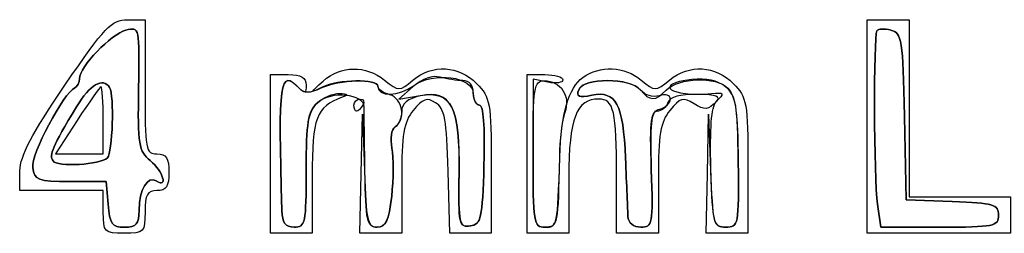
# Model space of a CAD drawing. Header units: millimetres. Extents: x 13 to 91, y 16 to 144.
# Tile 11 of 16: x 13.11 to 26.24, y 140.74 to 143.58. Entities that reach past the tile are written whole.
import ezdxf

# ---------------------------------------------------------------- set-up
doc = ezdxf.new("R2010")
doc.units = ezdxf.units.MM
doc.layers.add('Layer_1', color=7, linetype='CONTINUOUS')

msp = doc.modelspace()

# ---------------------------------------------------------------- linework, layer by layer
at = {"layer": 'Layer_1', "color": 7}
for points in [[(14.547568, 143.58464), (14.783488, 143.58464), (14.783488, 142.691122)], [(16.454255, 141.797604), (16.454255, 142.85358), (16.692936, 142.85358)], [(19.875348, 141.797604), (19.875348, 142.85358), (20.114028, 142.85358)], [(18.359136, 142.694657), (18.164801, 142.524968), (18.449837, 142.57392)], [(20.153809, 142.75247), (19.954908, 142.79129), (19.954908, 141.807074)], [(17.664171, 141.53361), (17.680683, 142.325592), (17.706937, 141.574225)], [(22.819079, 141.638839), (22.819079, 140.741628), (22.540618, 140.741628), (22.262157, 140.741628), (22.278665, 141.53361), (22.295174, 142.325592), (22.321429, 141.574225)], [(24.905345, 142.296395), (24.927427, 141.188387), (25.544019, 141.164664)], [(25.544019, 141.164663), (24.927427, 141.188387), (24.905348, 142.296395)], [(13.878996, 142.244363), (13.588459, 141.797604), (13.907512, 141.797604), (14.226566, 141.797604), (14.226566, 142.244363)], [(17.011177, 141.500713), (17.011177, 140.741628), (16.732716, 140.741628), (16.454255, 140.741628), (16.454255, 141.797604)], [(20.43227, 141.4866), (20.43227, 140.741628), (20.153809, 140.741628), (19.875348, 140.741628), (19.875348, 141.797604)], [(19.397986, 141.638839), (19.397986, 140.741628), (19.122308, 140.741628), (18.84663, 140.741628), (18.823957, 141.565589)], [(14.226566, 141.02593), (14.226566, 141.310231), (13.669644, 141.310231), (13.112722, 141.310231), (13.115594, 141.574225)], [(18.204581, 141.46369), (18.204581, 140.741628), (17.92612, 140.741628), (17.647659, 140.741628), (17.664171, 141.53361)], [(21.625674, 141.46369), (21.625674, 140.741628), (21.347213, 140.741628), (21.068752, 140.741628), (21.068752, 141.506659)], [(14.291039, 141.127466), (14.266346, 141.432074), (13.788985, 141.432074)], [(13.788985, 141.432074), (14.266346, 141.432074), (14.291039, 141.127466)], [(25.375177, 140.822857), (24.589743, 140.822857), (24.547225, 141.127466)], [(24.547228, 141.127466), (24.589745, 140.822857), (25.375179, 140.822857)]]:
    msp.add_lwpolyline(points, dxfattribs=at)
for points in [[(24.410285, 142.163134), (24.410285, 143.58464), (24.688746, 143.58464), (24.967207, 143.58464), (24.967207, 142.406821), (24.967207, 141.229002), (25.643469, 141.229002), (26.319732, 141.229002), (26.319732, 140.985315), (26.319732, 140.741628), (25.365008, 140.741628), (24.410285, 140.741628)], [(17.568099, 142.447435)], [(14.282073, 141.745969)], [(19.954908, 141.797604)], [(13.557089, 141.705166)], [(19.301416, 141.655454)], [(21.53168, 141.590569)], [(14.291039, 141.127466)], [(14.226566, 141.02593)], [(14.705146, 141.046237)], [(16.606971, 141.046237)], [(21.220965, 140.965008)], [(26.160611, 140.981898)]]:
    msp.add_lwpolyline(points, close=True, dxfattribs=at)
for points in [[(13.715057, 142.711429), (14.245827, 143.4883), (14.337676, 143.58464), (14.547568, 143.58464)], [(14.528708, 143.445117), (14.710916, 143.49008), (14.711464, 143.487566), (14.697654, 142.66923)], [(14.697654, 142.66923), (14.711464, 143.487566), (14.710916, 143.49008), (14.528708, 143.445117)], [(24.538823, 143.434864), (24.55573, 143.464177), (24.640145, 143.469314), (24.726414, 143.446281)], [(24.726417, 143.446281), (24.640148, 143.469315), (24.555732, 143.464176), (24.538826, 143.434864)], [(13.908512, 142.799427), (13.908819, 142.955635), (14.33246, 143.396689), (14.528708, 143.445117)], [(14.528708, 143.445117), (14.33246, 143.396689), (13.908819, 142.955635), (13.908512, 142.799427)], [(24.538826, 143.434864), (24.492029, 143.353726), (24.498871, 141.473872), (24.547228, 141.127466)], [(24.547225, 141.127466), (24.498876, 141.473872), (24.492034, 143.353726), (24.538823, 143.434864)], [(24.726414, 143.446281), (24.871419, 143.407566), (24.884934, 143.320717), (24.905345, 142.296395)], [(24.905348, 142.296395), (24.884941, 143.320717), (24.871423, 143.407566), (24.726417, 143.446281)], [(16.836144, 142.674876), (16.580282, 142.936105), (16.557443, 142.773799), (16.606971, 141.046237)], [(16.606971, 141.046237), (16.557534, 142.770618), (16.580534, 142.935847), (16.833986, 142.67708)], [(17.159221, 142.767764), (17.393846, 142.976432), (17.726782, 142.981821), (17.976841, 142.780999)], [(18.354406, 142.780999), (18.614241, 142.995814), (18.966183, 142.976907), (19.202701, 142.735429)], [(20.619609, 142.815879), (20.848365, 142.979467), (21.17391, 142.964847), (21.396289, 142.780999)], [(21.773854, 142.780999), (22.040739, 142.995333), (22.387435, 142.976745), (22.623794, 142.735428)], [(13.847217, 142.677584), (13.880826, 142.692476), (13.908409, 142.747305), (13.908512, 142.799427)], [(13.908512, 142.799427), (13.908409, 142.747305), (13.880826, 142.692476), (13.847217, 142.677584)], [(14.311887, 142.681606), (14.225214, 142.824787), (14.047649, 142.721945), (13.870319, 142.425856)], [(13.870319, 142.425856), (14.047649, 142.721945), (14.225214, 142.824787), (14.311887, 142.681606)], [(16.692936, 142.85358), (16.864536, 142.85358), (16.931617, 142.81477), (16.931617, 142.715491)], [(17.132103, 142.67708), (17.375791, 142.79044), (17.88634, 142.803977), (17.88634, 142.697078)], [(17.88634, 142.700596), (17.88634, 142.80059), (17.35576, 142.790525), (17.145177, 142.686536)], [(18.717158, 142.819457), (18.615544, 142.847322), (18.479776, 142.799996), (18.359136, 142.694657)], [(18.363702, 142.706678), (18.627913, 142.899201), (19.159305, 142.827459), (19.159305, 142.599265)], [(19.020074, 142.77346), (18.943498, 142.77407), (18.807185, 142.794769), (18.717158, 142.819457)], [(20.114028, 142.85358), (20.245303, 142.85358), (20.352709, 142.822095), (20.352709, 142.783615)], [(20.310743, 141.75699), (20.327782, 142.335499), (20.427918, 142.678798), (20.619609, 142.815879)], [(21.388484, 142.648673), (21.25439, 142.813635), (20.625246, 142.817133), (20.563653, 142.653263)], [(20.563653, 142.653259), (20.624775, 142.815879), (21.254277, 142.813775), (21.386993, 142.650508)], [(21.730566, 142.647364), (21.8982, 142.818513), (22.394774, 142.834226), (22.55233, 142.673366)], [(22.521346, 142.690496), (22.415595, 142.777924), (22.262484, 142.811515), (22.07279, 142.788905)], [(13.115594, 141.574225), (13.117704, 141.768183), (13.276736, 142.069873), (13.715057, 142.711429)], [(13.285731, 141.618486), (13.261993, 141.789397), (13.697761, 142.611362), (13.847217, 142.677584)], [(13.847217, 142.677584), (13.697761, 142.611362), (13.261993, 141.789397), (13.285731, 141.618486)], [(14.19805, 142.691122), (14.182366, 142.691122), (14.038792, 142.49008), (13.878996, 142.244363)], [(14.226566, 142.244363), (14.226566, 142.49008), (14.213734, 142.691122), (14.19805, 142.691122)], [(14.282073, 141.745969), (14.350987, 141.816329), (14.375225, 142.576973), (14.311887, 142.681606)], [(14.311887, 142.681606), (14.375225, 142.576973), (14.350987, 141.816329), (14.282073, 141.745969)], [(14.852984, 141.708362), (14.698731, 141.835889), (14.685021, 141.920692), (14.697654, 142.66923)], [(14.697654, 142.66923), (14.685022, 141.920692), (14.698728, 141.835889), (14.852984, 141.708362)], [(14.783488, 142.691122), (14.783488, 141.851757), (14.793132, 141.797604), (14.942609, 141.797604)], [(16.833986, 142.67708), (16.905365, 142.604204), (16.975443, 142.604204), (17.132103, 142.67708)], [(16.931617, 142.715491), (16.931617, 142.608088), (16.9104, 142.599063), (16.836144, 142.674876)], [(17.145177, 142.686536), (16.981698, 142.605807), (16.982531, 142.610623), (17.159221, 142.767764)], [(17.88634, 142.697078), (17.88634, 142.555846), (18.164379, 142.561438), (18.363702, 142.706678)], [(18.045461, 142.586357), (17.957944, 142.609723), (17.88634, 142.661131), (17.88634, 142.700596)], [(17.976841, 142.780999), (18.164771, 142.630073), (18.171848, 142.630073), (18.354406, 142.780999)], [(18.970127, 141.536801), (18.984416, 142.420342), (18.863631, 142.663543), (18.455941, 142.572122)], [(19.159305, 142.609893), (19.159305, 142.71004), (19.105903, 142.772776), (19.020074, 142.77346)], [(19.202701, 142.735429), (19.386467, 142.547809), (19.397986, 142.483127), (19.397986, 141.638839)], [(19.954908, 141.797604), (19.954908, 142.697009), (19.966454, 142.772351), (20.104287, 142.772351)], [(20.104287, 142.772351), (20.32633, 142.772351), (20.457547, 142.570644), (20.379173, 142.349797)], [(20.352709, 142.783615), (20.352709, 142.745134), (20.263204, 142.731119), (20.153809, 142.75247)], [(21.396289, 142.780999), (21.578847, 142.630072), (21.585923, 142.630072), (21.773854, 142.780999)], [(22.07279, 142.788905), (21.543347, 142.725799), (21.784761, 142.551799), (22.332131, 142.601985)], [(22.690816, 141.690309), (22.68294, 142.456011), (22.663066, 142.57333), (22.521346, 142.690496)], [(22.55233, 142.673366), (22.654411, 142.569143), (22.683798, 142.358781), (22.690822, 141.681967)], [(22.623794, 142.735428), (22.80756, 142.547809), (22.819079, 142.483127), (22.819079, 141.638839)], [(17.408978, 142.552266), (17.064399, 142.42291), (17.011177, 142.282221), (17.011177, 141.500713)], [(17.077112, 142.47546), (17.157134, 142.549398), (17.291392, 142.607007), (17.375463, 142.60348)], [(17.705142, 142.422814), (17.710485, 142.596604), (17.256075, 142.640816), (17.085394, 142.483113)], [(17.375463, 142.60348), (17.488294, 142.598747), (17.49707, 142.585337), (17.408978, 142.552266)], [(18.117006, 142.158077), (18.26515, 142.251555), (18.216865, 142.540594), (18.045461, 142.586357)], [(18.455941, 142.572122), (18.283626, 142.533481), (18.204581, 142.468206), (18.204581, 142.364546)], [(18.657069, 142.479414), (18.539697, 142.552552), (18.484164, 142.533585), (18.358717, 142.377515)], [(18.449837, 142.57392), (18.874093, 142.646782), (18.980423, 142.433138), (18.969199, 141.530396)], [(19.241746, 142.447435), (19.196403, 142.447435), (19.159305, 142.520541), (19.159305, 142.609893)], [(19.159305, 142.599265), (19.159305, 142.515759), (19.196403, 142.447435), (19.241746, 142.447435)], [(20.738609, 142.579033), (20.567628, 142.544119), (20.528821, 142.560584), (20.563653, 142.653259)], [(20.563653, 142.653263), (20.528822, 142.560587), (20.567631, 142.544123), (20.738609, 142.579036)], [(20.738609, 142.579036), (21.061852, 142.64504), (21.157619, 142.466265), (21.187754, 141.740589)], [(21.187754, 141.740586), (21.157619, 142.466262), (21.061852, 142.645037), (20.738609, 142.579033)], [(21.386993, 142.650508), (21.511043, 142.497902), (21.583528, 142.497238), (21.730566, 142.647364)], [(21.636907, 142.572918), (21.551532, 142.545253), (21.446522, 142.577272), (21.388484, 142.648673)], [(21.784795, 142.526533), (21.784795, 142.581488), (21.723088, 142.600844), (21.636907, 142.572918)], [(22.14172, 142.589705), (21.914159, 142.593214), (21.781555, 142.555984), (21.75323, 142.480622)], [(22.100935, 142.465089), (21.954414, 142.556293), (21.914366, 142.545378), (21.779613, 142.377515)], [(22.39457, 142.490143), (22.464902, 142.561686), (22.404022, 142.585657), (22.14172, 142.589705)], [(22.332131, 142.601985), (22.505222, 142.617854), (22.510602, 142.608264), (22.394889, 142.49012)], [(13.870319, 142.425856), (13.54342, 141.880033), (13.504894, 141.791391), (13.557089, 141.705166)], [(13.557089, 141.705166), (13.504894, 141.791391), (13.54342, 141.880033), (13.870319, 142.425856)], [(17.085394, 142.483113), (16.954296, 142.361983), (16.931617, 142.229075), (16.931617, 141.581942)], [(16.931617, 141.581942), (16.931617, 142.214172), (16.955931, 142.363493), (17.077112, 142.47546)], [(17.568099, 142.447435), (17.568099, 142.492111), (17.606014, 142.528664), (17.652355, 142.528664)], [(17.603184, 142.366206), (17.583887, 142.366206), (17.568099, 142.402759), (17.568099, 142.447435)], [(17.687439, 142.447435), (17.660395, 142.402759), (17.62248, 142.366206), (17.603184, 142.366206)], [(17.652355, 142.528664), (17.698695, 142.528664), (17.714483, 142.492111), (17.687439, 142.447435)], [(17.714686, 141.574225), (17.707793, 141.987477), (17.703498, 142.369342), (17.705142, 142.422814)], [(18.823957, 141.565589), (18.80489, 142.258487), (18.778344, 142.403843), (18.657069, 142.479414)], [(19.241746, 142.447435), (19.294548, 142.447435), (19.316001, 142.162698), (19.301416, 141.655454)], [(19.301416, 141.655454), (19.316001, 142.162698), (19.294548, 142.447435), (19.241746, 142.447435)], [(20.83389, 142.528664), (20.531356, 142.528664), (20.43227, 142.271569), (20.43227, 141.4866)], [(21.068752, 141.506659), (21.068752, 142.368222), (21.031881, 142.528664), (20.83389, 142.528664)], [(21.75323, 142.480622), (21.729577, 142.417693), (21.664351, 142.366288), (21.608279, 142.366389)], [(21.645564, 142.39525), (21.722141, 142.415587), (21.784795, 142.474664), (21.784795, 142.526533)], [(22.394889, 142.49012), (22.288824, 142.381832), (22.241204, 142.377777), (22.100935, 142.465089)], [(22.327286, 141.609385), (22.310451, 142.131716), (22.333015, 142.427565), (22.39457, 142.490143)], [(18.204581, 142.364546), (18.204581, 142.281381), (18.165172, 142.188469), (18.117006, 142.158077)], [(18.358717, 142.377515), (18.231889, 142.219725), (18.204581, 142.057827), (18.204581, 141.46369)], [(20.379173, 142.349797), (20.342739, 142.247132), (20.309746, 141.980369), (20.305855, 141.75699)], [(21.531683, 141.590566), (21.509368, 142.266387), (21.522998, 142.362699), (21.645564, 142.39525)], [(21.608279, 142.366389), (21.530756, 142.366527), (21.512405, 142.181663), (21.531678, 141.594714)], [(21.779613, 142.377515), (21.653033, 142.219832), (21.625674, 142.057424), (21.625674, 141.46369)], [(18.117006, 142.158077), (18.06793, 142.12711), (18.049082, 142.002498), (18.074132, 141.874623)], [(18.074132, 141.874623), (18.049082, 142.002498), (18.06793, 142.12711), (18.117006, 142.158077)], [(18.071065, 141.234643), (18.097337, 141.461125), (18.098717, 141.749116), (18.074132, 141.874623)], [(18.074132, 141.874623), (18.098717, 141.749116), (18.097337, 141.461125), (18.071068, 141.234643)], [(13.557089, 141.705166), (13.60876, 141.619807), (14.190575, 141.652553), (14.282073, 141.745969)], [(14.282073, 141.745969), (14.190575, 141.652553), (13.60876, 141.619807), (13.557089, 141.705166)], [(14.942609, 141.797604), (15.06637, 141.797604), (15.10173, 141.743451), (15.10173, 141.553917)], [(19.954908, 141.807074), (19.954908, 140.87701), (19.963663, 140.822857), (20.114028, 140.822857)], [(20.114028, 140.822857), (19.963748, 140.822857), (19.954908, 140.87701), (19.954908, 141.797604)], [(20.305855, 141.75699), (20.290253, 140.861207), (20.282377, 140.822857), (20.114028, 140.822857)], [(20.114028, 140.822857), (20.2818, 140.822857), (20.283463, 140.830754), (20.310743, 141.75699)], [(13.788985, 141.432074), (13.351737, 141.432074), (13.309447, 141.447739), (13.285731, 141.618486)], [(13.285731, 141.618486), (13.309447, 141.447739), (13.351737, 141.432074), (13.788985, 141.432074)], [(14.852984, 141.708362), (15.025759, 141.565523), (15.094064, 141.336507), (14.933714, 141.437687)], [(14.933714, 141.437687), (15.094064, 141.336507), (15.025759, 141.565523), (14.852984, 141.708362)], [(19.301416, 141.655454), (19.280642, 140.932905), (19.264611, 140.861418), (19.118563, 140.840047)], [(19.119486, 140.840171), (19.264375, 140.861383), (19.280687, 140.934483), (19.301416, 141.655454)], [(21.187754, 141.740589), (21.202218, 141.392204), (21.217167, 141.043194), (21.220962, 140.965011)], [(21.220965, 140.965008), (21.217166, 141.043191), (21.202221, 141.392201), (21.187754, 141.740586)], [(22.523708, 140.822857), (22.694935, 140.822857), (22.69949, 140.846498), (22.690816, 141.690309)], [(22.690822, 141.681967), (22.699452, 140.850416), (22.694171, 140.822857), (22.526187, 140.822857)], [(14.933714, 141.437687), (14.816466, 141.51167), (14.706659, 141.323613), (14.705146, 141.046237)], [(14.705146, 141.046237), (14.706659, 141.323613), (14.816466, 141.51167), (14.933714, 141.437687)], [(15.10173, 141.553917), (15.10173, 141.364383), (15.06637, 141.310231), (14.942609, 141.310231)], [(16.931617, 141.581942), (16.931617, 140.87701), (16.920265, 140.822857), (16.772496, 140.822857)], [(16.772496, 140.822857), (16.920265, 140.822857), (16.931617, 140.87701), (16.931617, 141.581942)], [(17.706937, 141.574225), (17.730107, 140.911101), (17.750226, 140.822857), (17.878244, 140.822857)], [(17.875258, 140.822857), (17.742486, 140.822857), (17.725927, 140.900344), (17.714686, 141.574225)], [(19.118563, 140.840047), (18.967744, 140.817979), (18.959154, 140.858299), (18.970127, 141.536801)], [(18.969199, 141.530396), (18.960872, 140.860694), (18.970102, 140.818301), (19.119486, 140.840171)], [(21.39245, 140.82286), (21.549028, 140.82286), (21.555797, 140.860183), (21.53168, 141.590569)], [(21.531678, 141.594714), (21.555808, 140.860134), (21.549084, 140.822857), (21.392453, 140.822857)], [(22.321429, 141.574225), (22.346347, 140.861034), (22.356627, 140.822857), (22.523708, 140.822857)], [(22.526187, 140.822857), (22.36152, 140.822857), (22.351338, 140.86312), (22.327286, 141.609385)], [(14.942609, 141.310231), (14.813797, 141.310231), (14.783488, 141.256078), (14.783488, 141.02593)], [(18.071068, 141.234643), (18.032797, 140.904759), (17.993853, 140.822857), (17.875258, 140.822857)], [(17.878244, 140.822857), (17.99325, 140.822857), (18.033191, 140.908155), (18.071065, 141.234643)], [(14.50983, 140.822857), (14.342969, 140.822857), (14.312267, 140.865602), (14.291039, 141.127466)], [(14.291039, 141.127466), (14.312266, 140.865602), (14.342969, 140.822857), (14.50983, 140.822857)], [(25.544019, 141.164664), (26.095244, 141.143455), (26.160611, 141.124079), (26.160611, 140.981899)], [(26.160611, 140.981898), (26.160611, 141.124079), (26.095245, 141.143454), (25.544019, 141.164663)], [(14.505027, 140.741628), (14.239826, 140.741628), (14.226566, 140.755167), (14.226566, 141.02593)], [(14.783488, 141.02593), (14.783488, 140.755167), (14.770228, 140.741628), (14.505027, 140.741628)], [(14.705146, 141.046237), (14.704152, 140.863932), (14.668238, 140.822857), (14.50983, 140.822857)], [(14.50983, 140.822857), (14.668237, 140.822857), (14.704152, 140.863932), (14.705146, 141.046237)], [(16.772496, 140.822857), (16.653502, 140.822857), (16.61176, 140.879189), (16.606971, 141.046237)], [(16.606971, 141.046237), (16.61176, 140.879189), (16.653502, 140.822857), (16.772496, 140.822857)], [(21.220962, 140.965011), (21.225179, 140.877714), (21.291381, 140.82286), (21.39245, 140.82286)], [(21.392453, 140.822857), (21.291382, 140.822857), (21.225207, 140.877711), (21.220965, 140.965008)], [(26.160611, 140.981899), (26.160611, 140.834736), (26.101947, 140.822857), (25.375177, 140.822857)], [(25.375179, 140.822857), (26.101947, 140.822857), (26.160611, 140.834736), (26.160611, 140.981898)]]:
    msp.add_open_spline(points, degree=3, dxfattribs=at)

doc.saveas('drawing.dxf')
